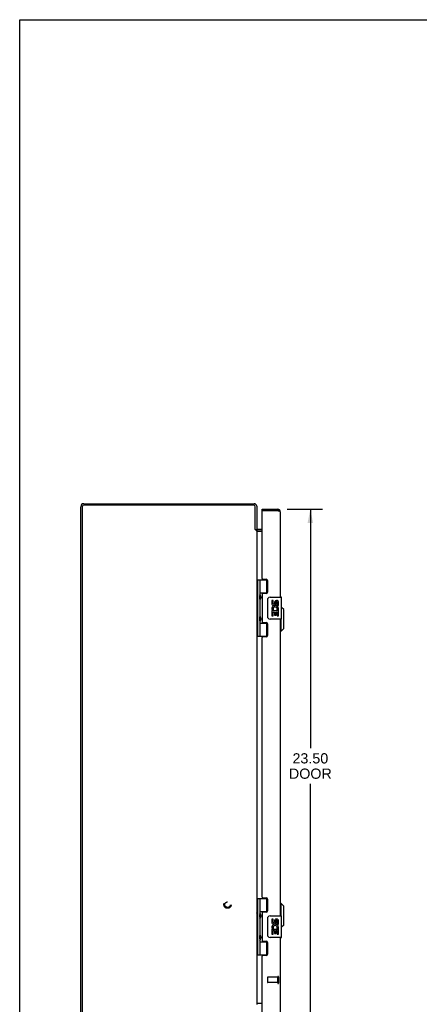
# Model space of a CAD drawing. Header units: inches. Extents: x 0 to 105, y 0 to 68.
# Tile 2 of 4: x 0 to 18, y 23 to 68. Entities that reach past the tile are written whole.
import ezdxf

# ---------------------------------------------------------------- set-up
doc = ezdxf.new("R2010")
doc.units = ezdxf.units.IN
doc.header["$LTSCALE"] = 5.797
doc.header["$MEASUREMENT"] = 0
doc.linetypes.add('HIDDEN', pattern=[0.2, 0.1, -0.1])
doc.layers.get('0').update_dxf_attribs({"linetype": 'CONTINUOUS'})
for name, color, linetype in [('02___PRT_ALL_AXES', 7, 'CONTINUOUS'), ('DEFAULT_2', 8, 'HIDDEN'), ('DIMENSIONS', 7, 'CONTINUOUS')]:
    doc.layers.add(name, color=color, linetype=linetype)
doc.styles.get("Standard").update_dxf_attribs({"font": 'arial.ttf'})
doc.dimstyles.new('DIMSTYLE_1', dxfattribs={"dimtxt": 0.465, "dimasz": 0.62, "dimexe": 0.09, "dimexo": 0.07, "dimgap": 0.0375, "dimtad": 0, "dimtih": 1, "dimtoh": 1, "dimzin": 4, "dimdsep": 46, "dimtxsty": 'Standard', "dimblk": '_FILLED', "dimblk1": '_FILLED', "dimblk2": '_FILLED', "dimcen": 0.09, "dimazin": 1, "dimtfac": 1, "dimtdec": 3, "dimtofl": 0, "dimtmove": 0, "dimatfit": 3, "dimldrblk": '_FILLED', "dimfxl": 0, "dimtolj": 1, "dimtzin": 4, "dimarcsym": 0})

# ---------------------------------------------------------------- blocks, each defined once
blk = doc.blocks.new('_FILLED')
at = {"color": 0, "linetype": 'ByBlock'}
blk.add_solid([(0, 0), (-1, 0.2), (-1, -0.2)], dxfattribs=at)
blk = doc.blocks.new('*D5')
at = {"layer": 'DIMENSIONS', "color": 2, "linetype": 'Continuous'}
for p, q in [((12.167, 45.917), (13.776, 45.917)), ((13.218, 45.917), (13.218, 35.043)), ((13.218, 22.417), (13.218, 33.416)), ((12.167, 22.417), (13.776, 22.417))]:
    blk.add_line(p, q, dxfattribs=at)
at = {"layer": 'DIMENSIONS', "color": 2, "linetype": 'Continuous', "xscale": 0.62, "yscale": 0.62, "zscale": 0.62}
for p, rotation in [((13.218, 45.917), 90), ((13.218, 22.417), 270)]:
    blk.add_blockref('_FILLED', p, dxfattribs=dict(at, rotation=rotation))
at = {"layer": 'DIMENSIONS', "color": 2, "linetype": 'Continuous', "insert": (13.218, 34.811), "char_height": 0.465, "width": 1.94643, "attachment_point": 2, "line_spacing_factor": 0.9}
blk.add_mtext('23.50\\PDOOR', dxfattribs=at)

msp = doc.modelspace()

# ---------------------------------------------------------------- linework, layer by layer
at = {"color": 7, "linetype": 'Continuous'}
for p, q in [((0, 0), (0, 68.2)), ((0, 68.2), (105.4, 68.2)), ((11.025, 45.842), (11.025, 45.917)), ((11.04, 45.842), (11.025, 45.842)), ((11.733, 45.917), (11.733, 45.842)), ((10.714, 44.992), (10.777, 44.992)), ((10.729, 44.975), (10.755, 44.992)), ((11.025, 44.917), (10.819, 44.917)), ((10.782, 42.697), (10.782, 40.138)), ((10.782, 42.697), (11.267, 42.697)), ((10.821, 42.697), (10.821, 40.138)), ((10.92, 42.697), (10.92, 42.009)), ((11.24, 42.106), (11.24, 42.697)), ((10.777, 42.038), (10.782, 42.039)), ((10.777, 41.78), (10.782, 41.779)), ((10.92, 42.106), (11.267, 42.106)), ((10.92, 41.809), (10.92, 41.025)), ((10.936, 41.98), (10.936, 41.98)), ((10.936, 41.98), (10.936, 41.839)), ((10.936, 41.839), (10.936, 41.838)), ((11.209, 42.097), (11.261, 42.097)), ((11.286, 41.017), (11.286, 41.817)), ((11.385, 41.917), (11.895, 41.917)), ((11.91, 40.932), (11.91, 41.902)), ((12.008, 41.35), (11.91, 41.448)), ((12.008, 40.484), (12.008, 41.35)), ((10.777, 41.054), (10.782, 41.055)), ((10.777, 40.796), (10.782, 40.795)), ((10.92, 40.825), (10.92, 40.138)), ((10.936, 40.996), (10.936, 40.996)), ((10.936, 40.996), (10.936, 40.855)), ((10.936, 40.855), (10.936, 40.854)), ((11.895, 40.917), (11.385, 40.917)), ((11.89, 40.366), (11.89, 40.917)), ((10.92, 40.728), (11.267, 40.728)), ((11.261, 40.737), (11.209, 40.737)), ((11.24, 40.138), (11.24, 40.728)), ((11.89, 40.366), (11.85, 40.366)), ((12.008, 40.484), (11.89, 40.366)), ((10.782, 40.138), (11.267, 40.138)), ((10.782, 28.197), (11.267, 28.197)), ((10.782, 28.197), (10.782, 25.638)), ((10.821, 28.197), (10.821, 25.638)), ((10.92, 28.197), (10.92, 27.509)), ((11.24, 27.606), (11.24, 28.197)), ((11.89, 27.968), (11.85, 27.968)), ((12.008, 27.85), (11.89, 27.968)), ((11.89, 27.417), (11.89, 27.968)), ((12.008, 26.984), (12.008, 27.85)), ((10.777, 27.538), (10.782, 27.539)), ((10.92, 27.606), (11.267, 27.606)), ((10.936, 27.48), (10.936, 27.48)), ((10.936, 27.479), (10.936, 27.48)), ((10.936, 27.479), (10.936, 27.339)), ((10.936, 27.339), (10.936, 27.338)), ((11.209, 27.597), (11.261, 27.597)), ((11.385, 27.417), (11.895, 27.417)), ((11.91, 26.432), (11.91, 27.402)), ((10.777, 27.28), (10.782, 27.279)), ((10.92, 27.309), (10.92, 26.525)), ((11.286, 26.517), (11.286, 27.317)), ((12.008, 26.984), (11.91, 26.887)), ((10.777, 26.554), (10.782, 26.555)), ((10.936, 26.496), (10.936, 26.496)), ((10.936, 26.495), (10.936, 26.496)), ((10.936, 26.495), (10.936, 26.355)), ((10.777, 26.296), (10.782, 26.295)), ((10.92, 26.325), (10.92, 25.638)), ((10.92, 26.228), (11.267, 26.228)), ((10.936, 26.355), (10.936, 26.354)), ((11.261, 26.237), (11.209, 26.237)), ((11.24, 25.638), (11.24, 26.228)), ((11.895, 26.417), (11.385, 26.417)), ((10.782, 25.638), (11.267, 25.638)), ((11.025, 23.417), (10.819, 23.417))]:
    msp.add_line(p, q, dxfattribs=at)
at = {"color": 3, "linetype": 'Continuous'}
for p, q in [((2.913, 46.167), (10.66, 46.167)), ((2.777, 22.303), (2.777, 46.031)), ((2.84, 46.024), (2.84, 22.31)), ((10.634, 46.104), (2.92, 46.104)), ((10.714, 44.99), (10.714, 46.024)), ((10.777, 46.05), (10.777, 44.992)), ((11.025, 45.917), (11.733, 45.917)), ((11.025, 42.759), (11.025, 45.827)), ((11.733, 45.842), (11.04, 45.842)), ((11.757, 45.837), (11.733, 45.842)), ((11.766, 45.835), (11.757, 45.837)), ((11.771, 45.833), (11.766, 45.835)), ((11.777, 45.832), (11.771, 45.833)), ((11.782, 45.831), (11.777, 45.832)), ((11.788, 45.829), (11.782, 45.831)), ((11.793, 45.828), (11.788, 45.829)), ((11.85, 45.8), (11.85, 41.917)), ((10.716, 44.989), (10.714, 44.99)), ((10.718, 44.986), (10.716, 44.989)), ((10.721, 44.984), (10.718, 44.986)), ((10.726, 44.978), (10.721, 44.984)), ((10.728, 44.976), (10.726, 44.978)), ((10.777, 44.965), (10.74, 44.965)), ((10.777, 44.965), (10.777, 23.369)), ((10.779, 44.932), (10.779, 44.933)), ((10.784, 44.915), (11.025, 44.915)), ((11.025, 44.992), (10.819, 44.992)), ((11.056, 42.728), (11.213, 42.728)), ((11.275, 42.666), (11.275, 42.137)), ((11.025, 42.044), (11.025, 40.791)), ((11.213, 42.075), (11.056, 42.075)), ((11.85, 40.917), (11.85, 27.417)), ((11.056, 40.76), (11.213, 40.76)), ((11.275, 40.698), (11.275, 40.169)), ((11.025, 28.259), (11.025, 40.076)), ((11.213, 40.107), (11.056, 40.107)), ((11.056, 28.228), (11.213, 28.228)), ((11.275, 28.166), (11.275, 27.637)), ((11.025, 27.544), (11.025, 26.291)), ((11.213, 27.575), (11.056, 27.575)), ((11.056, 26.26), (11.213, 26.26)), ((11.275, 26.198), (11.275, 25.669)), ((11.85, 26.417), (11.85, 22.534)), ((11.025, 22.507), (11.025, 25.576)), ((11.213, 25.607), (11.056, 25.607)), ((10.779, 23.403), (10.779, 23.401)), ((11.025, 23.419), (10.784, 23.419))]:
    msp.add_line(p, q, dxfattribs=at)
for points in [[(11.85, 45.8), (11.85, 45.801), (11.85, 45.802), (11.85, 45.802), (11.85, 45.803), (11.85, 45.804), (11.849, 45.804), (11.849, 45.805), (11.848, 45.806), (11.847, 45.806), (11.847, 45.807), (11.846, 45.808), (11.845, 45.808), (11.844, 45.809), (11.843, 45.81), (11.842, 45.81), (11.841, 45.811), (11.84, 45.812), (11.838, 45.812), (11.837, 45.813), (11.836, 45.814), (11.834, 45.814), (11.833, 45.815), (11.831, 45.816), (11.829, 45.816), (11.828, 45.817), (11.826, 45.818), (11.824, 45.819), (11.822, 45.819), (11.82, 45.82), (11.818, 45.821), (11.816, 45.821), (11.814, 45.822), (11.812, 45.823), (11.81, 45.823), (11.807, 45.824), (11.805, 45.825), (11.803, 45.825), (11.8, 45.826), (11.798, 45.827), (11.793, 45.828)], [(10.74, 44.965), (10.738, 44.966), (10.737, 44.968), (10.736, 44.969), (10.734, 44.97), (10.733, 44.971), (10.732, 44.972), (10.731, 44.973), (10.73, 44.975), (10.728, 44.976)], [(10.782, 45.003), (10.781, 45.001), (10.78, 45), (10.779, 44.998), (10.779, 44.997), (10.778, 44.996), (10.778, 44.994), (10.778, 44.993), (10.777, 44.992)], [(10.779, 44.933), (10.778, 44.934), (10.778, 44.936), (10.778, 44.937), (10.777, 44.938)], [(10.784, 44.922), (10.784, 44.924), (10.783, 44.925), (10.782, 44.926), (10.782, 44.928), (10.781, 44.929), (10.78, 44.93), (10.779, 44.932)], [(10.784, 45.011), (10.784, 45.011), (10.785, 45.01), (10.785, 45.01), (10.785, 45.009), (10.784, 45.008), (10.784, 45.007), (10.784, 45.006), (10.783, 45.005), (10.782, 45.003)], [(10.784, 44.915), (10.784, 44.916), (10.785, 44.917), (10.785, 44.918), (10.785, 44.92), (10.784, 44.921), (10.784, 44.922)], [(10.779, 23.401), (10.778, 23.4), (10.778, 23.399), (10.778, 23.397), (10.777, 23.396)], [(10.784, 23.412), (10.784, 23.411), (10.783, 23.409), (10.782, 23.408), (10.782, 23.407), (10.781, 23.405), (10.78, 23.404), (10.779, 23.403)], [(10.784, 23.419), (10.784, 23.418), (10.785, 23.417), (10.785, 23.416), (10.785, 23.415), (10.784, 23.414), (10.784, 23.412)]]:
    msp.add_lwpolyline(points, dxfattribs=at)
at = {"color": 7, "linetype": 'Continuous'}
for points in [[(10.92, 42.053), (10.921, 42.045), (10.923, 42.035), (10.926, 42.025), (10.93, 42.014), (10.935, 42.002), (10.94, 41.99), (10.944, 41.979), (10.949, 41.967), (10.953, 41.955), (10.957, 41.944), (10.96, 41.932), (10.962, 41.921), (10.963, 41.909), (10.962, 41.898), (10.96, 41.886), (10.957, 41.875), (10.954, 41.863), (10.949, 41.852), (10.944, 41.84), (10.94, 41.828), (10.935, 41.816), (10.93, 41.805), (10.926, 41.794), (10.923, 41.783), (10.921, 41.774), (10.92, 41.765)], [(11.286, 41.817), (11.286, 41.824), (11.286, 41.83), (11.287, 41.836), (11.289, 41.842), (11.29, 41.848), (11.292, 41.853)], [(10.92, 41.069), (10.921, 41.061), (10.923, 41.051), (10.926, 41.041), (10.93, 41.03), (10.935, 41.018), (10.94, 41.006), (10.944, 40.995), (10.949, 40.983), (10.953, 40.971), (10.957, 40.96), (10.96, 40.948), (10.962, 40.937), (10.963, 40.925), (10.962, 40.914), (10.96, 40.902), (10.957, 40.891), (10.954, 40.879), (10.949, 40.868), (10.944, 40.856), (10.94, 40.844), (10.935, 40.832), (10.93, 40.821), (10.926, 40.81), (10.923, 40.799), (10.921, 40.79), (10.92, 40.781)], [(11.292, 40.981), (11.29, 40.987), (11.289, 40.993), (11.287, 40.999), (11.286, 41.005), (11.286, 41.011), (11.286, 41.017)], [(10.92, 27.553), (10.921, 27.545), (10.923, 27.535), (10.926, 27.525), (10.93, 27.514), (10.935, 27.502), (10.94, 27.49), (10.944, 27.479), (10.949, 27.467), (10.953, 27.455), (10.957, 27.444), (10.96, 27.432), (10.962, 27.421), (10.963, 27.409), (10.962, 27.398), (10.96, 27.386), (10.957, 27.375), (10.954, 27.363), (10.949, 27.352), (10.944, 27.34), (10.94, 27.328), (10.935, 27.316), (10.93, 27.305), (10.926, 27.294), (10.923, 27.283), (10.921, 27.274), (10.92, 27.265)], [(11.286, 27.317), (11.286, 27.324), (11.286, 27.33), (11.287, 27.336), (11.289, 27.342), (11.29, 27.348), (11.292, 27.353)], [(10.92, 26.569), (10.921, 26.561), (10.923, 26.551), (10.926, 26.541), (10.93, 26.53), (10.935, 26.518), (10.94, 26.506), (10.944, 26.495), (10.949, 26.483), (10.953, 26.471), (10.957, 26.46), (10.96, 26.448), (10.962, 26.437), (10.963, 26.425), (10.962, 26.414), (10.96, 26.402), (10.957, 26.391), (10.954, 26.379), (10.949, 26.368), (10.944, 26.356), (10.94, 26.344), (10.935, 26.332), (10.93, 26.321), (10.926, 26.31), (10.923, 26.299), (10.921, 26.29), (10.92, 26.281)], [(11.292, 26.481), (11.29, 26.487), (11.289, 26.493), (11.287, 26.499), (11.286, 26.505), (11.286, 26.511), (11.286, 26.517)]]:
    msp.add_lwpolyline(points, dxfattribs=at)
at = {"color": 3, "linetype": 'Continuous'}
for centre, radius, start, end in [((2.913, 46.031), 0.136, 90, 180), ((10.66, 46.05), 0.117, 0, 90), ((2.92, 46.024), 0.08, 90, 180), ((10.634, 46.024), 0.08, 0, 90), ((11.04, 45.827), 0.015, 90, 180), ((11.733, 45.8), 0.117, 0, 90), ((10.819, 45.034), 0.042, 180, 270), ((11.056, 42.759), 0.031, 180, 270), ((11.213, 42.666), 0.062, 0, 90), ((11.213, 42.137), 0.062, 270, 360), ((11.056, 42.044), 0.031, 90, 180), ((11.056, 40.791), 0.031, 180, 270), ((11.213, 40.698), 0.062, 0, 90), ((11.056, 40.076), 0.031, 90, 180), ((11.213, 40.169), 0.062, 270, 360), ((11.056, 28.259), 0.031, 180, 270), ((11.213, 28.166), 0.062, 0, 90), ((11.056, 27.544), 0.031, 90, 180), ((11.213, 27.637), 0.062, 270, 360), ((11.056, 26.291), 0.031, 180, 270), ((11.213, 26.198), 0.062, 0, 90), ((11.056, 25.576), 0.031, 90, 180), ((11.213, 25.669), 0.062, 270, 360)]:
    msp.add_arc(centre, radius, start, end, dxfattribs=at)
at = {"color": 7, "linetype": 'Continuous'}
for centre, radius, start, end in [((11.733, 45.8), 0.042, 64.1716, 90), ((10.819, 45.034), 0.117, 252.3148, 270), ((10.846, 41.979), 0.09, 0.672, 34.6434), ((10.846, 41.839), 0.09, 325.3566, 359.328), ((11.385, 41.817), 0.1, 90, 158.8004), ((11.895, 41.902), 0.015, 0, 90), ((10.846, 40.995), 0.09, 0.672, 34.6434), ((10.846, 40.855), 0.09, 325.3566, 359.328), ((11.385, 41.017), 0.1, 201.205, 270), ((11.895, 40.932), 0.015, 270, 360), ((10.846, 27.479), 0.09, 0.672, 34.6434), ((11.385, 27.317), 0.1, 90, 158.8004), ((11.895, 27.402), 0.015, 0, 90), ((10.846, 27.339), 0.09, 325.3566, 359.328), ((10.846, 26.495), 0.09, 0.672, 34.6434), ((11.385, 26.517), 0.1, 201.205, 270), ((10.846, 26.355), 0.09, 325.3566, 359.328), ((11.895, 26.432), 0.015, 270, 360), ((10.819, 23.3), 0.117, 90, 107.6852)]:
    msp.add_arc(centre, radius, start, end, dxfattribs=at)
for centre in [(11.01, 41.909), (11.01, 40.925), (11.01, 27.409), (11.01, 26.425)]:
    msp.add_ellipse(centre, major_axis=(0, 0.188), ratio=0.5625, start_param=1.007189, end_param=2.134404, dxfattribs=at)
at = {"layer": '02___PRT_ALL_AXES', "color": 7, "linetype": 'Continuous'}
for p, q in [((11.209, 42.097), (11.209, 42.075)), ((11.461, 41.763), (11.461, 41.627)), ((11.524, 41.763), (11.461, 41.763)), ((11.524, 41.627), (11.524, 41.763)), ((11.589, 41.689), (11.589, 41.62)), ((11.773, 41.532), (11.773, 41.689)), ((11.461, 41.302), (11.461, 41.071)), ((11.479, 41.302), (11.461, 41.302)), ((11.513, 41.302), (11.541, 41.321)), ((11.513, 41.302), (11.773, 41.302)), ((11.524, 41.071), (11.524, 41.239)), ((11.524, 41.239), (11.589, 41.239)), ((11.589, 41.239), (11.589, 41.103)), ((11.649, 41.627), (11.649, 41.669)), ((11.649, 41.103), (11.649, 41.239)), ((11.649, 41.239), (11.712, 41.239)), ((11.705, 41.338), (11.762, 41.313)), ((11.712, 41.532), (11.712, 41.669)), ((11.712, 41.532), (11.773, 41.532)), ((11.712, 41.071), (11.712, 41.239)), ((11.773, 41.349), (11.773, 41.402)), ((11.773, 41.071), (11.773, 41.302)), ((11.461, 41.071), (11.524, 41.071)), ((11.589, 41.103), (11.649, 41.103)), ((11.712, 41.071), (11.773, 41.071)), ((11.209, 40.76), (11.209, 40.737)), ((11.209, 27.597), (11.209, 27.575)), ((11.524, 27.263), (11.461, 27.263)), ((11.461, 27.263), (11.461, 27.127)), ((11.524, 27.127), (11.524, 27.263)), ((11.589, 27.189), (11.589, 27.12)), ((11.649, 27.127), (11.649, 27.169)), ((11.712, 27.032), (11.712, 27.169)), ((11.712, 27.032), (11.773, 27.032)), ((11.773, 27.032), (11.773, 27.189)), ((11.773, 26.849), (11.773, 26.902)), ((11.479, 26.802), (11.461, 26.802)), ((11.461, 26.802), (11.461, 26.571)), ((11.461, 26.571), (11.524, 26.571)), ((11.513, 26.802), (11.541, 26.821)), ((11.513, 26.802), (11.773, 26.802)), ((11.524, 26.739), (11.589, 26.739)), ((11.524, 26.571), (11.524, 26.739)), ((11.589, 26.739), (11.589, 26.603)), ((11.589, 26.603), (11.649, 26.603)), ((11.649, 26.739), (11.712, 26.739)), ((11.649, 26.603), (11.649, 26.739)), ((11.705, 26.838), (11.762, 26.813)), ((11.712, 26.571), (11.712, 26.739)), ((11.712, 26.571), (11.773, 26.571)), ((11.773, 26.571), (11.773, 26.802)), ((11.209, 26.26), (11.209, 26.237))]:
    msp.add_line(p, q, dxfattribs=at)
at = {"layer": '02___PRT_ALL_AXES', "color": 8, "linetype": 'HIDDEN'}
for p, q in [((11.732, 24.616), (11.285, 24.616)), ((11.732, 24.368), (11.285, 24.368)), ((11.732, 24.368), (11.732, 24.616))]:
    msp.add_line(p, q, dxfattribs=at)
msp.add_circle((9.452, 27.917), 0.124, dxfattribs=at)
at = {"layer": '02___PRT_ALL_AXES', "color": 7, "linetype": 'Continuous'}
for centre, radius, start, end in [((11.681, 41.669), 0.0943, 71.7267, 167.4338), ((11.681, 41.669), 0.0314, 0, 180.0485), ((11.681, 41.669), 0.0943, 12.5402, 71.701), ((11.555, 41.627), 0.0943, 180, 360), ((11.615, 41.375), 0.154, 161.4199, 206.1963), ((11.618, 41.375), 0.157, 9.7031, 161.8791), ((11.618, 41.375), 0.157, 205.737, 207.8532), ((11.555, 41.627), 0.0314, 180, 261.2295), ((11.618, 41.375), 0.0943, 336.5966, 215.1122), ((11.554, 41.632), 0.0362, 263.4285, 341.7628), ((11.618, 41.375), 0.157, 336.5966, 350.2969), ((11.555, 27.127), 0.0943, 180, 360), ((11.615, 26.875), 0.154, 161.4199, 206.1963), ((11.618, 26.875), 0.157, 9.7031, 161.8791), ((11.555, 27.127), 0.0314, 180, 261.2295), ((11.618, 26.875), 0.0943, 336.5966, 215.1122), ((11.554, 27.132), 0.0362, 263.4285, 341.7628), ((11.681, 27.169), 0.0943, 71.7267, 167.4338), ((11.681, 27.169), 0.0314, 0, 180.0485), ((11.681, 27.169), 0.0943, 12.5402, 71.701), ((11.618, 26.875), 0.157, 205.737, 207.8532), ((11.618, 26.875), 0.157, 336.5966, 350.2969)]:
    msp.add_arc(centre, radius, start, end, dxfattribs=at)
at = {"layer": 'DEFAULT_2', "color": 8, "linetype": 'HIDDEN'}
for p, q in [((11.275, 24.606), (11.275, 24.378)), ((11.732, 24.634), (11.732, 24.35)), ((11.775, 24.634), (11.775, 24.35))]:
    msp.add_line(p, q, dxfattribs=at)
for radius in [0.164, 0.124]:
    msp.add_circle((9.452, 27.917), radius, dxfattribs=at)
for centre, radius, start, end in [((11.754, 24.634), 0.0215, 0, 180), ((11.285, 24.606), 0.01, 90, 180), ((11.285, 24.378), 0.01, 180, 270), ((11.754, 24.35), 0.0215, 180, 360)]:
    msp.add_arc(centre, radius, start, end, dxfattribs=at)

# ---------------------------------------------------------------- dimensions: what is measured, and where the dimension line sits
at = {"layer": 'DIMENSIONS', "color": 2, "linetype": 'Continuous'}
dim = msp.add_linear_dim(base=(13.218, 22.417), p1=(12.097, 45.917), p2=(12.097, 22.417), angle=270, text='<>\\PDOOR', dimstyle='DIMSTYLE_1', dxfattribs=at)
dim.commit()
dim.dimension.update_dxf_attribs({"geometry": '*D5', "text_midpoint": (13.218, 34.23), "dimtype": 160})

doc.saveas('drawing.dxf')
